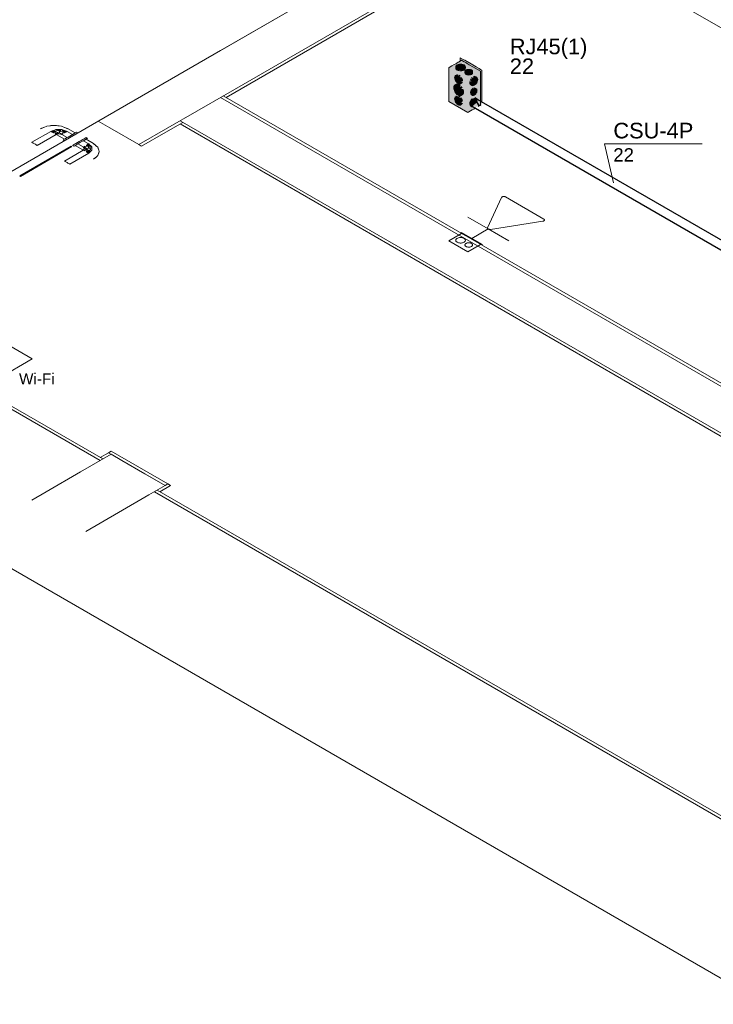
# Model space of a CAD drawing. Header units: millimetres. Extents: x 4476663 to 4477054, y -30323851 to -30323414.
# Tile 2 of 256: x 4476915 to 4476924, y -30323845 to -30323832. Entities that reach past the tile are written whole.
import ezdxf

# ---------------------------------------------------------------- set-up
doc = ezdxf.new("R2010")
doc.units = ezdxf.units.MM
doc.linetypes.add('NULL', pattern=[0])
for name, color, linetype, lineweight in [('CE-Caixa', 9, 'Continuous', 18), ('CE-Condutos (Baixa)', 6, 'Continuous', 25), ('CE-PT Dados', 7, 'Continuous', 5), ('CE-Textos fios', 7, 'Continuous', 9), ('DI-Elementos externos em vista', 9, 'Continuous', 5), ('IFC-Caixa de passagem-Contorno', 44, 'Continuous', 5), ('IFC-Parede padrão-Contorno', 44, 'Continuous', 5), ('IFC-Parede-Contorno', 42, 'Continuous', 5), ('IFC-Pilar-Contorno', 83, 'Continuous', 5), ('IFC-Porta-Contorno', 142, 'Continuous', 5), ('P-Simbol', 5, 'Continuous', 20), ('Textos', 7, 'Continuous', 9)]:
    doc.layers.add(name, color=color, linetype=linetype, lineweight=lineweight)
doc.styles.add('ARIAL', font='arial.ttf')

msp = doc.modelspace()

# ---------------------------------------------------------------- hatches: boundary and pattern name
at = {"layer": 'CE-Caixa', "linetype": 'Continuous'}
for points in [[(4476920.543, -30323832.621), (4476920.379, -30323832.716), (4476920.526, -30323832.732), (4476920.475, -30323832.69), (4476920.5, -30323832.674), (4476920.485, -30323832.666), (4476920.561, -30323832.674), (4476920.58, -30323832.685), (4476920.6, -30323832.684), (4476920.57, -30323832.677), (4476920.55, -30323832.662), (4476920.584, -30323832.673), (4476920.577, -30323832.678), (4476920.6, -30323832.684), (4476920.587, -30323832.686), (4476920.588, -30323832.691), (4476920.526, -30323832.732), (4476920.786, -30323832.761)], [(4476920.526, -30323832.611), (4476920.786, -30323832.76), (4476920.786, -30323832.787), (4476920.803, -30323832.748), (4476920.526, -30323832.588)], [(4476920.537, -30323832.625), (4476920.534, -30323832.616), (4476920.526, -30323832.611)], [(4476920.528, -30323832.63), (4476920.537, -30323832.625), (4476920.526, -30323832.611)], [(4476920.551, -30323832.626), (4476920.731, -30323832.729), (4476920.762, -30323832.746)], [(4476920.379, -30323832.716), (4476920.621, -30323832.856), (4476920.786, -30323832.761), (4476920.659, -30323832.747), (4476920.645, -30323832.748), (4476920.596, -30323832.744), (4476920.659, -30323832.747), (4476920.584, -30323832.739), (4476920.58, -30323832.753), (4476920.591, -30323832.762), (4476920.6, -30323832.762), (4476920.615, -30323832.78), (4476920.58, -30323832.753), (4476920.584, -30323832.739)], [(4476920.379, -30323833.15), (4476920.621, -30323833.29), (4476920.621, -30323832.856), (4476920.526, -30323832.801), (4476920.526, -30323832.813), (4476920.611, -30323832.862), (4476920.611, -30323833.272), (4476920.389, -30323833.144), (4476920.389, -30323832.734), (4476920.526, -30323832.813), (4476920.526, -30323832.801), (4476920.379, -30323832.716)], [(4476920.389, -30323833.144), (4476920.469, -30323833.043), (4476920.497, -30323832.926), (4476920.499, -30323832.913), (4476920.485, -30323832.912), (4476920.526, -30323832.874), (4476920.526, -30323832.912), (4476920.499, -30323832.92), (4476920.498, -30323832.926), (4476920.526, -30323832.97), (4476920.611, -30323832.862), (4476920.466, -30323832.778), (4476920.453, -30323832.889), (4476920.456, -30323832.908), (4476920.454, -30323832.934), (4476920.442, -30323832.974), (4476920.463, -30323832.934), (4476920.468, -30323832.931), (4476920.448, -30323833.003), (4476920.466, -30323833.038), (4476920.446, -30323833.009), (4476920.444, -30323832.957), (4476920.452, -30323832.942), (4476920.456, -30323832.908), (4476920.453, -30323832.889), (4476920.466, -30323832.778), (4476920.389, -30323832.734)], [(4476920.53, -30323832.669), (4476920.5, -30323832.674), (4476920.477, -30323832.687), (4476920.469, -30323832.705), (4476920.471, -30323832.731), (4476920.487, -30323832.747), (4476920.514, -30323832.756), (4476920.526, -30323832.744), (4476920.526, -30323832.757), (4476920.546, -30323832.756), (4476920.574, -30323832.747), (4476920.589, -30323832.731), (4476920.592, -30323832.705), (4476920.583, -30323832.687), (4476920.561, -30323832.674)], [(4476920.622, -30323832.737), (4476920.61, -30323832.74), (4476920.592, -30323832.751), (4476920.585, -30323832.765), (4476920.587, -30323832.789), (4476920.6, -30323832.802), (4476920.622, -30323832.809), (4476920.647, -30323832.809), (4476920.669, -30323832.802), (4476920.682, -30323832.789), (4476920.682, -30323832.757), (4476920.669, -30323832.745), (4476920.647, -30323832.737)], [(4476920.786, -30323833.195), (4476920.786, -30323832.761), (4476920.638, -30323832.846), (4476920.708, -30323832.963), (4476920.714, -30323832.973), (4476920.731, -30323832.985), (4476920.728, -30323832.971), (4476920.744, -30323832.979), (4476920.735, -30323833.034), (4476920.731, -30323832.985), (4476920.713, -30323832.973), (4476920.638, -30323832.846), (4476920.621, -30323832.856)], [(4476920.787, -30323833.11), (4476920.786, -30323832.837), (4476920.786, -30323833.145), (4476920.803, -30323833.228), (4476920.802, -30323833.111), (4476920.803, -30323833.156), (4476920.803, -30323832.748), (4476920.786, -30323832.787)], [(4476920.611, -30323833.272), (4476920.611, -30323832.862), (4476920.526, -30323832.97), (4476920.529, -30323833.052), (4476920.511, -30323833.062), (4476920.49, -30323833.185), (4476920.46, -30323833.144), (4476920.451, -30323833.139), (4476920.456, -30323833.103), (4476920.461, -30323833.093), (4476920.503, -30323832.999), (4476920.389, -30323833.144)], [(4476920.46, -30323832.872), (4476920.476, -30323832.899), (4476920.498, -30323832.918), (4476920.519, -30323832.924), (4476920.543, -30323832.913), (4476920.554, -30323832.897), (4476920.541, -30323832.893), (4476920.555, -30323832.885), (4476920.554, -30323832.871), (4476920.543, -30323832.842), (4476920.526, -30323832.839), (4476920.526, -30323832.828), (4476920.509, -30323832.827), (4476920.523, -30323832.818), (4476920.512, -30323832.81), (4476920.498, -30323832.818), (4476920.501, -30323832.805), (4476920.486, -30323832.814), (4476920.49, -30323832.804), (4476920.46, -30323832.822), (4476920.454, -30323832.843)], [(4476920.621, -30323832.856), (4476920.621, -30323833.29), (4476920.724, -30323833.231), (4476920.72, -30323833.216), (4476920.685, -30323833.219), (4476920.667, -30323833.213), (4476920.72, -30323833.216), (4476920.757, -30323833.212), (4476920.7, -30323833.1), (4476920.781, -30323833.198), (4476920.786, -30323833.195), (4476920.621, -30323832.856), (4476920.678, -30323833.056)], [(4476920.728, -30323832.922), (4476920.735, -30323832.912), (4476920.748, -30323832.88), (4476920.748, -30323832.854), (4476920.737, -30323832.838), (4476920.712, -30323832.826), (4476920.69, -30323832.832), (4476920.695, -30323832.849), (4476920.679, -30323832.84), (4476920.669, -30323832.851), (4476920.673, -30323832.866), (4476920.663, -30323832.86), (4476920.653, -30323832.879), (4476920.669, -30323832.888), (4476920.649, -30323832.893), (4476920.647, -30323832.907), (4476920.653, -30323832.929), (4476920.685, -30323832.947), (4476920.706, -30323832.941)], [(4476920.444, -30323832.99), (4476920.45, -30323833.009), (4476920.458, -30323833.027), (4476920.47, -30323833.044), (4476920.483, -30323833.058), (4476920.498, -30323833.068), (4476920.512, -30323833.075), (4476920.525, -30323833.076), (4476920.537, -30323833.072), (4476920.56, -30323833.056), (4476920.566, -30323833.044), (4476920.568, -30323833.028), (4476920.566, -30323833.01), (4476920.56, -30323832.992), (4476920.537, -30323832.982), (4476920.551, -30323832.973), (4476920.54, -30323832.957), (4476920.526, -30323832.965), (4476920.526, -30323832.943), (4476920.512, -30323832.932), (4476920.498, -30323832.926), (4476920.484, -30323832.925), (4476920.473, -30323832.928), (4476920.45, -30323832.945), (4476920.444, -30323832.957), (4476920.442, -30323832.972)], [(4476920.456, -30323833.129), (4476920.477, -30323833.082), (4476920.49, -30323833.185), (4476920.526, -30323832.97), (4476920.463, -30323833.09), (4476920.472, -30323833.083)], [(4476920.461, -30323833.093), (4476920.526, -30323832.97), (4476920.503, -30323832.999)], [(4476920.498, -30323832.926), (4476920.469, -30323833.043), (4476920.526, -30323832.97)], [(4476920.731, -30323833.041), (4476920.741, -30323833.007), (4476920.736, -30323832.99), (4476920.715, -30323832.976), (4476920.699, -30323832.974), (4476920.706, -30323832.987), (4476920.69, -30323832.978), (4476920.681, -30323832.985), (4476920.666, -30323833.004), (4476920.657, -30323833.027), (4476920.657, -30323833.048), (4476920.673, -30323833.057), (4476920.66, -30323833.055), (4476920.682, -30323833.07), (4476920.697, -30323833.071), (4476920.715, -30323833.061)], [(4476920.476, -30323833.171), (4476920.498, -30323833.19), (4476920.519, -30323833.196), (4476920.543, -30323833.185), (4476920.554, -30323833.169), (4476920.541, -30323833.165), (4476920.554, -30323833.143), (4476920.55, -30323833.129), (4476920.534, -30323833.101), (4476920.509, -30323833.099), (4476920.523, -30323833.09), (4476920.512, -30323833.082), (4476920.498, -30323833.09), (4476920.501, -30323833.077), (4476920.486, -30323833.086), (4476920.49, -30323833.076), (4476920.46, -30323833.094), (4476920.454, -30323833.115), (4476920.46, -30323833.144)], [(4476920.471, -30323833.085), (4476920.454, -30323833.122), (4476920.456, -30323833.129)], [(4476920.693, -30323833.218), (4476920.681, -30323833.211), (4476920.748, -30323833.152), (4476920.737, -30323833.11), (4476920.723, -30323833.104), (4476920.684, -30323833.109), (4476920.66, -30323833.136), (4476920.649, -30323833.165), (4476920.663, -30323833.188), (4476920.648, -30323833.182), (4476920.659, -30323833.204), (4476920.676, -30323833.216)], [(4476920.7, -30323833.099), (4476920.757, -30323833.212), (4476920.781, -30323833.198)]]:
    msp.add_hatch(color=163, dxfattribs=at).paths.add_polyline_path(points)

# ---------------------------------------------------------------- linework, layer by layer
at = {"layer": 'CE-Caixa'}
for p, q in [((4476920.499, -30323832.647), (4476920.483, -30323832.656)), ((4476920.511, -30323832.64), (4476920.499, -30323832.647)), ((4476920.516, -30323832.637), (4476920.511, -30323832.64)), ((4476920.526, -30323832.631), (4476920.516, -30323832.637)), ((4476920.563, -30323832.61), (4476920.526, -30323832.588)), ((4476920.526, -30323832.588), (4476920.526, -30323832.61)), ((4476920.526, -30323832.61), (4476920.526, -30323832.611)), ((4476920.526, -30323832.611), (4476920.526, -30323832.631)), ((4476920.538, -30323832.624), (4476920.526, -30323832.631)), ((4476920.543, -30323832.621), (4476920.538, -30323832.624)), ((4476920.556, -30323832.628), (4476920.543, -30323832.621)), ((4476920.576, -30323832.64), (4476920.556, -30323832.628)), ((4476920.584, -30323832.621), (4476920.563, -30323832.61)), ((4476920.577, -30323832.641), (4476920.576, -30323832.64)), ((4476920.596, -30323832.651), (4476920.577, -30323832.641)), ((4476920.664, -30323832.668), (4476920.584, -30323832.621)), ((4476920.396, -30323832.706), (4476920.379, -30323832.716)), ((4476920.379, -30323832.716), (4476920.379, -30323833.15)), ((4476920.417, -30323832.694), (4476920.396, -30323832.706)), ((4476920.449, -30323832.676), (4476920.417, -30323832.694)), ((4476920.468, -30323832.665), (4476920.449, -30323832.676)), ((4476920.483, -30323832.656), (4476920.468, -30323832.665)), ((4476920.471, -30323832.696), (4476920.469, -30323832.705)), ((4476920.469, -30323832.705), (4476920.469, -30323832.722)), ((4476920.469, -30323832.722), (4476920.471, -30323832.731)), ((4476920.477, -30323832.687), (4476920.471, -30323832.696)), ((4476920.471, -30323832.731), (4476920.477, -30323832.739)), ((4476920.487, -30323832.68), (4476920.477, -30323832.687)), ((4476920.477, -30323832.739), (4476920.487, -30323832.747)), ((4476920.5, -30323832.674), (4476920.487, -30323832.68)), ((4476920.487, -30323832.747), (4476920.5, -30323832.752)), ((4476920.514, -30323832.671), (4476920.5, -30323832.674)), ((4476920.5, -30323832.752), (4476920.514, -30323832.756)), ((4476920.526, -30323832.67), (4476920.514, -30323832.671)), ((4476920.53, -30323832.669), (4476920.526, -30323832.67)), ((4476920.526, -30323832.757), (4476920.53, -30323832.757)), ((4476920.546, -30323832.671), (4476920.53, -30323832.669)), ((4476920.53, -30323832.757), (4476920.546, -30323832.756)), ((4476920.561, -30323832.674), (4476920.546, -30323832.671)), ((4476920.546, -30323832.756), (4476920.561, -30323832.752)), ((4476920.574, -30323832.68), (4476920.561, -30323832.674)), ((4476920.561, -30323832.752), (4476920.574, -30323832.747)), ((4476920.583, -30323832.687), (4476920.574, -30323832.68)), ((4476920.574, -30323832.747), (4476920.583, -30323832.739)), ((4476920.589, -30323832.696), (4476920.583, -30323832.687)), ((4476920.583, -30323832.739), (4476920.589, -30323832.731)), ((4476920.587, -30323832.757), (4476920.585, -30323832.765)), ((4476920.585, -30323832.765), (4476920.585, -30323832.782)), ((4476920.592, -30323832.751), (4476920.587, -30323832.757)), ((4476920.592, -30323832.705), (4476920.589, -30323832.696)), ((4476920.589, -30323832.731), (4476920.592, -30323832.722)), ((4476920.592, -30323832.722), (4476920.592, -30323832.705)), ((4476920.6, -30323832.745), (4476920.592, -30323832.751)), ((4476920.606, -30323832.657), (4476920.596, -30323832.651)), ((4476920.61, -30323832.74), (4476920.6, -30323832.745)), ((4476920.616, -30323832.663), (4476920.606, -30323832.657)), ((4476920.622, -30323832.737), (4476920.61, -30323832.74)), ((4476920.642, -30323832.678), (4476920.616, -30323832.663)), ((4476920.634, -30323832.737), (4476920.622, -30323832.737)), ((4476920.647, -30323832.737), (4476920.634, -30323832.737)), ((4476920.688, -30323832.705), (4476920.642, -30323832.678)), ((4476920.659, -30323832.74), (4476920.647, -30323832.737)), ((4476920.669, -30323832.745), (4476920.659, -30323832.74)), ((4476920.73, -30323832.706), (4476920.664, -30323832.668)), ((4476920.677, -30323832.751), (4476920.669, -30323832.745)), ((4476920.682, -30323832.757), (4476920.677, -30323832.751)), ((4476920.683, -30323832.765), (4476920.682, -30323832.757)), ((4476920.683, -30323832.782), (4476920.683, -30323832.765)), ((4476920.786, -30323832.761), (4476920.688, -30323832.705)), ((4476920.766, -30323832.727), (4476920.73, -30323832.706)), ((4476920.786, -30323832.738), (4476920.766, -30323832.727)), ((4476920.803, -30323832.748), (4476920.786, -30323832.738)), ((4476920.786, -30323832.863), (4476920.786, -30323832.761)), ((4476920.803, -30323832.771), (4476920.803, -30323832.748)), ((4476920.803, -30323832.812), (4476920.803, -30323832.771)), ((4476920.456, -30323832.831), (4476920.454, -30323832.843)), ((4476920.454, -30323832.843), (4476920.456, -30323832.857)), ((4476920.46, -30323832.822), (4476920.456, -30323832.831)), ((4476920.456, -30323832.857), (4476920.46, -30323832.872)), ((4476920.467, -30323832.815), (4476920.46, -30323832.822)), ((4476920.46, -30323832.872), (4476920.467, -30323832.886)), ((4476920.482, -30323832.807), (4476920.467, -30323832.815)), ((4476920.467, -30323832.886), (4476920.476, -30323832.899)), ((4476920.476, -30323832.899), (4476920.486, -30323832.91)), ((4476920.49, -30323832.804), (4476920.482, -30323832.807)), ((4476920.523, -30323832.818), (4476920.512, -30323832.81)), ((4476920.55, -30323832.857), (4476920.543, -30323832.842)), ((4476920.554, -30323832.871), (4476920.55, -30323832.857)), ((4476920.55, -30323832.907), (4476920.554, -30323832.897)), ((4476920.555, -30323832.885), (4476920.554, -30323832.871)), ((4476920.585, -30323832.782), (4476920.587, -30323832.789)), ((4476920.587, -30323832.789), (4476920.592, -30323832.796)), ((4476920.592, -30323832.796), (4476920.6, -30323832.802)), ((4476920.6, -30323832.802), (4476920.61, -30323832.806)), ((4476920.61, -30323832.806), (4476920.622, -30323832.809)), ((4476920.622, -30323832.809), (4476920.634, -30323832.81)), ((4476920.634, -30323832.81), (4476920.647, -30323832.809)), ((4476920.647, -30323832.809), (4476920.659, -30323832.806)), ((4476920.649, -30323832.893), (4476920.647, -30323832.907)), ((4476920.66, -30323832.864), (4476920.653, -30323832.879)), ((4476920.659, -30323832.806), (4476920.669, -30323832.802)), ((4476920.663, -30323832.86), (4476920.66, -30323832.864)), ((4476920.669, -30323832.802), (4476920.677, -30323832.796)), ((4476920.679, -30323832.84), (4476920.669, -30323832.851)), ((4476920.677, -30323832.796), (4476920.682, -30323832.789)), ((4476920.682, -30323832.789), (4476920.683, -30323832.782)), ((4476920.702, -30323832.827), (4476920.69, -30323832.832)), ((4476920.712, -30323832.826), (4476920.702, -30323832.827)), ((4476920.737, -30323832.838), (4476920.721, -30323832.829)), ((4476920.744, -30323832.845), (4476920.737, -30323832.838)), ((4476920.737, -30323832.909), (4476920.744, -30323832.895)), ((4476920.748, -30323832.854), (4476920.744, -30323832.845)), ((4476920.744, -30323832.895), (4476920.748, -30323832.88)), ((4476920.75, -30323832.866), (4476920.748, -30323832.854)), ((4476920.748, -30323832.88), (4476920.75, -30323832.866)), ((4476920.786, -30323832.927), (4476920.786, -30323832.863)), ((4476920.803, -30323832.904), (4476920.803, -30323832.812)), ((4476920.444, -30323832.957), (4476920.442, -30323832.972)), ((4476920.442, -30323832.972), (4476920.444, -30323832.99)), ((4476920.45, -30323832.945), (4476920.444, -30323832.957)), ((4476920.444, -30323832.99), (4476920.45, -30323833.009)), ((4476920.458, -30323832.937), (4476920.45, -30323832.945)), ((4476920.45, -30323833.009), (4476920.458, -30323833.027)), ((4476920.473, -30323832.928), (4476920.458, -30323832.937)), ((4476920.458, -30323833.027), (4476920.47, -30323833.044)), ((4476920.484, -30323832.925), (4476920.473, -30323832.928)), ((4476920.498, -30323832.926), (4476920.484, -30323832.925)), ((4476920.486, -30323832.91), (4476920.498, -30323832.918)), ((4476920.498, -30323832.918), (4476920.509, -30323832.923)), ((4476920.512, -30323832.932), (4476920.498, -30323832.926)), ((4476920.509, -30323832.923), (4476920.519, -30323832.924)), ((4476920.526, -30323832.942), (4476920.512, -30323832.932)), ((4476920.519, -30323832.924), (4476920.526, -30323832.922)), ((4476920.526, -30323832.922), (4476920.528, -30323832.922)), ((4476920.528, -30323832.922), (4476920.543, -30323832.913)), ((4476920.551, -30323832.973), (4476920.54, -30323832.957)), ((4476920.543, -30323832.913), (4476920.55, -30323832.907)), ((4476920.566, -30323833.01), (4476920.56, -30323832.992)), ((4476920.568, -30323833.028), (4476920.566, -30323833.01)), ((4476920.566, -30323833.044), (4476920.568, -30323833.028)), ((4476920.647, -30323832.907), (4476920.649, -30323832.919)), ((4476920.649, -30323832.919), (4476920.653, -30323832.929)), ((4476920.653, -30323832.929), (4476920.66, -30323832.935)), ((4476920.657, -30323833.027), (4476920.656, -30323833.038)), ((4476920.66, -30323833.015), (4476920.657, -30323833.027)), ((4476920.66, -30323832.935), (4476920.676, -30323832.944)), ((4476920.666, -30323833.004), (4476920.66, -30323833.015)), ((4476920.673, -30323832.993), (4476920.666, -30323833.004)), ((4476920.681, -30323832.985), (4476920.673, -30323832.993)), ((4476920.676, -30323832.944), (4476920.685, -30323832.947)), ((4476920.69, -30323832.978), (4476920.681, -30323832.985)), ((4476920.685, -30323832.947), (4476920.695, -30323832.946)), ((4476920.695, -30323832.946), (4476920.706, -30323832.941)), ((4476920.708, -30323832.973), (4476920.699, -30323832.974)), ((4476920.706, -30323832.941), (4476920.718, -30323832.933)), ((4476920.731, -30323832.985), (4476920.715, -30323832.976)), ((4476920.718, -30323832.933), (4476920.728, -30323832.922)), ((4476920.728, -30323832.922), (4476920.735, -30323832.912)), ((4476920.735, -30323832.988), (4476920.731, -30323832.985)), ((4476920.735, -30323832.912), (4476920.737, -30323832.909)), ((4476920.736, -30323832.99), (4476920.735, -30323832.988)), ((4476920.74, -30323832.998), (4476920.736, -30323832.99)), ((4476920.736, -30323833.03), (4476920.74, -30323833.018)), ((4476920.741, -30323833.007), (4476920.74, -30323832.998)), ((4476920.74, -30323833.018), (4476920.741, -30323833.007)), ((4476920.786, -30323832.931), (4476920.786, -30323832.927)), ((4476920.786, -30323832.961), (4476920.786, -30323832.931)), ((4476920.786, -30323832.966), (4476920.786, -30323832.961)), ((4476920.786, -30323832.986), (4476920.786, -30323832.966)), ((4476920.786, -30323832.997), (4476920.786, -30323832.986)), ((4476920.786, -30323833.017), (4476920.786, -30323832.997)), ((4476920.786, -30323833.036), (4476920.786, -30323833.017)), ((4476920.803, -30323832.994), (4476920.803, -30323832.904)), ((4476920.803, -30323833.054), (4476920.803, -30323832.994)), ((4476920.379, -30323833.15), (4476920.621, -30323833.29)), ((4476920.456, -30323833.103), (4476920.454, -30323833.115)), ((4476920.454, -30323833.115), (4476920.456, -30323833.129)), ((4476920.46, -30323833.094), (4476920.456, -30323833.103)), ((4476920.456, -30323833.129), (4476920.46, -30323833.144)), ((4476920.467, -30323833.087), (4476920.46, -30323833.094)), ((4476920.46, -30323833.144), (4476920.467, -30323833.158)), ((4476920.482, -30323833.079), (4476920.467, -30323833.087)), ((4476920.47, -30323833.044), (4476920.483, -30323833.058)), ((4476920.483, -30323833.058), (4476920.498, -30323833.068)), ((4476920.498, -30323833.068), (4476920.512, -30323833.075)), ((4476920.512, -30323833.075), (4476920.525, -30323833.076)), ((4476920.523, -30323833.09), (4476920.512, -30323833.082)), ((4476920.525, -30323833.076), (4476920.537, -30323833.072)), ((4476920.543, -30323833.114), (4476920.534, -30323833.101)), ((4476920.537, -30323833.072), (4476920.551, -30323833.064)), ((4476920.55, -30323833.129), (4476920.543, -30323833.114)), ((4476920.554, -30323833.143), (4476920.55, -30323833.129)), ((4476920.551, -30323833.064), (4476920.56, -30323833.056)), ((4476920.56, -30323833.056), (4476920.566, -30323833.044)), ((4476920.653, -30323833.151), (4476920.649, -30323833.165)), ((4476920.66, -30323833.136), (4476920.653, -30323833.151)), ((4476920.656, -30323833.038), (4476920.657, -30323833.048)), ((4476920.66, -30323833.055), (4476920.666, -30323833.06)), ((4476920.669, -30323833.123), (4476920.66, -30323833.136)), ((4476920.666, -30323833.06), (4476920.682, -30323833.07)), ((4476920.677, -30323833.115), (4476920.669, -30323833.123)), ((4476920.682, -30323833.07), (4476920.689, -30323833.072)), ((4476920.689, -30323833.072), (4476920.697, -30323833.071)), ((4476920.697, -30323833.071), (4476920.706, -30323833.067)), ((4476920.706, -30323833.067), (4476920.715, -30323833.061)), ((4476920.715, -30323833.061), (4476920.724, -30323833.052)), ((4476920.737, -30323833.11), (4476920.721, -30323833.101)), ((4476920.724, -30323833.052), (4476920.731, -30323833.041)), ((4476920.731, -30323833.041), (4476920.735, -30323833.034)), ((4476920.735, -30323833.034), (4476920.736, -30323833.03)), ((4476920.744, -30323833.117), (4476920.737, -30323833.11)), ((4476920.747, -30323833.123), (4476920.744, -30323833.117)), ((4476920.786, -30323833.099), (4476920.786, -30323833.036)), ((4476920.786, -30323833.195), (4476920.786, -30323833.099)), ((4476920.803, -30323833.112), (4476920.803, -30323833.054)), ((4476920.803, -30323833.156), (4476920.803, -30323833.112)), ((4476920.467, -30323833.158), (4476920.476, -30323833.171)), ((4476920.476, -30323833.171), (4476920.486, -30323833.182)), ((4476920.486, -30323833.182), (4476920.498, -30323833.19)), ((4476920.498, -30323833.19), (4476920.509, -30323833.195)), ((4476920.509, -30323833.195), (4476920.519, -30323833.196)), ((4476920.519, -30323833.196), (4476920.528, -30323833.194)), ((4476920.528, -30323833.194), (4476920.543, -30323833.185)), ((4476920.543, -30323833.185), (4476920.55, -30323833.179)), ((4476920.55, -30323833.179), (4476920.554, -30323833.169)), ((4476920.636, -30323833.282), (4476920.658, -30323833.269)), ((4476920.653, -30323833.201), (4476920.66, -30323833.207)), ((4476920.658, -30323833.269), (4476920.678, -30323833.257)), ((4476920.66, -30323833.207), (4476920.676, -30323833.216)), ((4476920.676, -30323833.216), (4476920.685, -30323833.219)), ((4476920.678, -30323833.257), (4476920.7, -30323833.245)), ((4476920.685, -30323833.219), (4476920.693, -30323833.218)), ((4476920.7, -30323833.245), (4476920.712, -30323833.237)), ((4476920.712, -30323833.237), (4476920.724, -30323833.231)), ((4476920.757, -30323833.212), (4476920.781, -30323833.198)), ((4476920.781, -30323833.198), (4476920.786, -30323833.195)), ((4476920.621, -30323833.29), (4476920.636, -30323833.282))]:
    msp.add_line(p, q, dxfattribs=at)
at = {"layer": 'CE-Condutos (Baixa)'}
for p, q in [((4476920.652, -30323833.152), (4476920.648, -30323833.164)), ((4476920.758, -30323833.13), (4476920.712, -30323833.103)), ((4476920.786, -30323833.146), (4476920.758, -30323833.13)), ((4476920.803, -30323833.156), (4476920.786, -30323833.146)), ((4476920.648, -30323833.167), (4476920.648, -30323833.183)), ((4476920.648, -30323833.183), (4476920.655, -30323833.196)), ((4476920.655, -30323833.196), (4476920.693, -30323833.218)), ((4476920.693, -30323833.218), (4476920.706, -30323833.226)), ((4476920.706, -30323833.226), (4476920.719, -30323833.233)), ((4476920.719, -30323833.233), (4476924.254, -30323835.274)), ((4476920.828, -30323833.17), (4476920.803, -30323833.156)), ((4476924.185, -30323835.109), (4476920.828, -30323833.17))]:
    msp.add_line(p, q, dxfattribs=at)
at = {"layer": 'CE-PT Dados'}
for p, q in [((4476920.876, -30323834.765), (4476921.056, -30323834.378)), ((4476921.105, -30323834.37), (4476921.596, -30323834.654)), ((4476920.884, -30323834.781), (4476920.622, -30323834.63)), ((4476920.884, -30323834.781), (4476920.675, -30323834.902)), ((4476920.884, -30323834.781), (4476921.146, -30323834.933)), ((4476921.582, -30323834.682), (4476920.912, -30323834.786))]:
    msp.add_line(p, q, dxfattribs=at)
for points in [[(4476921.105, -30323834.37), (4476921.103, -30323834.369), (4476921.1, -30323834.368), (4476921.097, -30323834.367), (4476921.094, -30323834.366), (4476921.09, -30323834.366), (4476921.087, -30323834.365), (4476921.084, -30323834.365), (4476921.08, -30323834.366), (4476921.077, -30323834.366), (4476921.074, -30323834.367), (4476921.07, -30323834.367), (4476921.068, -30323834.368), (4476921.065, -30323834.37), (4476921.062, -30323834.371), (4476921.06, -30323834.373), (4476921.059, -30323834.374), (4476921.057, -30323834.376), (4476921.056, -30323834.378)], [(4476921.582, -30323834.682), (4476921.586, -30323834.681), (4476921.589, -30323834.681), (4476921.592, -30323834.68), (4476921.594, -30323834.678), (4476921.597, -30323834.677), (4476921.599, -30323834.675), (4476921.601, -30323834.674), (4476921.602, -30323834.672), (4476921.603, -30323834.67), (4476921.604, -30323834.668), (4476921.604, -30323834.666), (4476921.604, -30323834.664), (4476921.604, -30323834.662), (4476921.603, -30323834.66), (4476921.601, -30323834.659), (4476921.6, -30323834.657), (4476921.598, -30323834.655), (4476921.596, -30323834.654)], [(4476920.876, -30323834.765), (4476920.876, -30323834.767), (4476920.875, -30323834.769), (4476920.876, -30323834.771), (4476920.876, -30323834.773), (4476920.877, -30323834.775), (4476920.878, -30323834.777), (4476920.88, -30323834.778), (4476920.882, -30323834.78), (4476920.884, -30323834.781), (4476920.887, -30323834.783), (4476920.889, -30323834.784), (4476920.892, -30323834.785), (4476920.896, -30323834.785), (4476920.899, -30323834.786), (4476920.902, -30323834.786), (4476920.906, -30323834.786), (4476920.909, -30323834.786), (4476920.912, -30323834.786)]]:
    msp.add_lwpolyline(points, dxfattribs=at)
at = {"layer": 'CE-Textos fios'}
for p, q in [((4476922.486, -30323834.19), (4476922.371, -30323833.69)), ((4476922.371, -30323833.69), (4476923.625, -30323833.69))]:
    msp.add_line(p, q, dxfattribs=at)
at = {"layer": 'DI-Elementos externos em vista'}
for p, q in [((4476920.912, -30323830.501), (4476917.457, -30323832.496)), ((4476920.912, -30323830.501), (4476932.853, -30323837.395)), ((4476917.457, -30323832.496), (4476915.896, -30323833.398)), ((4476915.896, -30323833.398), (4476910.477, -30323836.526)), ((4476910.477, -30323836.646), (4476924.441, -30323844.708))]:
    msp.add_line(p, q, dxfattribs=at)
at = {"layer": 'IFC-Caixa de passagem-Contorno'}
for p, q in [((4476920.543, -30323834.838), (4476920.379, -30323834.933)), ((4476920.54, -30323834.824), (4476920.53, -30323834.83)), ((4476920.8, -30323834.986), (4476920.53, -30323834.83)), ((4476920.81, -30323834.98), (4476920.54, -30323834.824)), ((4476920.621, -30323835.073), (4476920.379, -30323834.933)), ((4476920.786, -30323834.978), (4476920.621, -30323835.073)), ((4476920.81, -30323834.98), (4476920.8, -30323834.986))]:
    msp.add_line(p, q, dxfattribs=at)
for points in [[(4476920.574, -30323834.901), (4476920.565, -30323834.897), (4476920.556, -30323834.894), (4476920.546, -30323834.891), (4476920.536, -30323834.89), (4476920.525, -30323834.89), (4476920.514, -30323834.891), (4476920.504, -30323834.894), (4476920.495, -30323834.897), (4476920.487, -30323834.901), (4476920.48, -30323834.905), (4476920.475, -30323834.911), (4476920.471, -30323834.916), (4476920.469, -30323834.923), (4476920.469, -30323834.929), (4476920.471, -30323834.935), (4476920.475, -30323834.941), (4476920.48, -30323834.946), (4476920.487, -30323834.951), (4476920.495, -30323834.955), (4476920.504, -30323834.958), (4476920.514, -30323834.96), (4476920.525, -30323834.961), (4476920.536, -30323834.961), (4476920.546, -30323834.96), (4476920.556, -30323834.958), (4476920.565, -30323834.955), (4476920.574, -30323834.951), (4476920.58, -30323834.946), (4476920.586, -30323834.941), (4476920.589, -30323834.935), (4476920.591, -30323834.929), (4476920.591, -30323834.923), (4476920.589, -30323834.916), (4476920.586, -30323834.911), (4476920.58, -30323834.905), (4476920.574, -30323834.901)], [(4476920.669, -30323834.966), (4476920.662, -30323834.963), (4476920.655, -30323834.96), (4476920.647, -30323834.958), (4476920.638, -30323834.958), (4476920.63, -30323834.958), (4476920.622, -30323834.958), (4476920.614, -30323834.96), (4476920.606, -30323834.963), (4476920.6, -30323834.966), (4476920.594, -30323834.969), (4476920.59, -30323834.974), (4476920.587, -30323834.978), (4476920.586, -30323834.983), (4476920.586, -30323834.988), (4476920.587, -30323834.993), (4476920.59, -30323834.997), (4476920.594, -30323835.002), (4476920.6, -30323835.005), (4476920.606, -30323835.009), (4476920.614, -30323835.011), (4476920.622, -30323835.013), (4476920.63, -30323835.014), (4476920.638, -30323835.014), (4476920.647, -30323835.013), (4476920.655, -30323835.011), (4476920.662, -30323835.009), (4476920.669, -30323835.005), (4476920.674, -30323835.002), (4476920.678, -30323834.997), (4476920.681, -30323834.993), (4476920.683, -30323834.988), (4476920.683, -30323834.983), (4476920.681, -30323834.978), (4476920.678, -30323834.974), (4476920.674, -30323834.969), (4476920.669, -30323834.966)]]:
    msp.add_lwpolyline(points, dxfattribs=at)
at = {"layer": 'IFC-Parede padrão-Contorno', "color": 8, "lineweight": 5}
for p, q in [((4476915.89, -30323833.401), (4476919.639, -30323831.237)), ((4476916.409, -30323833.701), (4476917.525, -30323833.058)), ((4476928.481, -30323839.461), (4476917.457, -30323833.096)), ((4476924.776, -30323837.282), (4476917.492, -30323833.076)), ((4476916.038, -30323833.487), (4476915.89, -30323833.401)), ((4476925.575, -30323838.383), (4476916.938, -30323833.396)), ((4476916.409, -30323833.701), (4476916.038, -30323833.487)), ((4476916.754, -30323833.542), (4476916.972, -30323833.416)), ((4476927.936, -30323839.786), (4476916.938, -30323833.436)), ((4476916.444, -30323833.721), (4476916.754, -30323833.542)), ((4476916.434, -30323833.716), (4476916.409, -30323833.701)), ((4476916.444, -30323833.721), (4476916.434, -30323833.716)), ((4476915.916, -30323837.746), (4476912.66, -30323835.866)), ((4476915.951, -30323837.726), (4476912.694, -30323835.846)), ((4476916.021, -30323837.646), (4476916.055, -30323837.626)), ((4476916.748, -30323838.066), (4476916.021, -30323837.646)), ((4476916.783, -30323838.046), (4476916.055, -30323837.626)), ((4476916.678, -30323838.146), (4476916.817, -30323838.066)), ((4476916.748, -30323838.066), (4476916.783, -30323838.046)), ((4476916.817, -30323838.066), (4476916.783, -30323838.046)), ((4476924.406, -30323842.648), (4476916.609, -30323838.146)), ((4476924.441, -30323842.628), (4476916.644, -30323838.126))]:
    msp.add_line(p, q, dxfattribs=at)
at = {"layer": 'IFC-Parede-Contorno', "color": 8, "lineweight": 5}
for p, q in [((4476917.527, -30323833.096), (4476927.472, -30323827.354)), ((4476917.525, -30323833.058), (4476922.491, -30323830.19)), ((4476915.916, -30323837.706), (4476916.021, -30323837.646))]:
    msp.add_line(p, q, dxfattribs=at)
at = {"layer": 'IFC-Pilar-Contorno', "color": 8, "lineweight": 5}
for p, q in [((4476915.665, -30323837.891), (4476916.055, -30323837.666)), ((4476916.194, -30323837.746), (4476916.055, -30323837.666)), ((4476916.488, -30323837.916), (4476916.194, -30323837.746)), ((4476915.225, -30323838.146), (4476915.665, -30323837.891)), ((4476916.748, -30323838.066), (4476916.488, -30323837.916)), ((4476916.54, -30323838.186), (4476916.748, -30323838.066)), ((4476915.039, -30323838.253), (4476915.225, -30323838.146)), ((4476916.15, -30323838.411), (4476916.54, -30323838.186)), ((4476915.731, -30323838.653), (4476916.15, -30323838.411))]:
    msp.add_line(p, q, dxfattribs=at)
at = {"layer": 'IFC-Porta-Contorno', "color": 8, "lineweight": 5}
for p, q in [((4476915.041, -30323833.671), (4476915.284, -30323833.531)), ((4476915.152, -30323833.495), (4476915.192, -30323833.48)), ((4476915.154, -30323833.497), (4476915.188, -30323833.482)), ((4476915.188, -30323833.482), (4476915.192, -30323833.48)), ((4476915.192, -30323833.48), (4476915.231, -30323833.465)), ((4476915.231, -30323833.465), (4476915.278, -30323833.459)), ((4476915.27, -30323833.46), (4476915.285, -30323833.457)), ((4476915.278, -30323833.459), (4476915.3, -30323833.456)), ((4476915.284, -30323833.531), (4476915.293, -30323833.528)), ((4476915.285, -30323833.457), (4476915.325, -30323833.454)), ((4476915.293, -30323833.528), (4476915.302, -30323833.525)), ((4476915.3, -30323833.456), (4476915.325, -30323833.454)), ((4476915.301, -30323833.541), (4476915.321, -30323833.519)), ((4476915.301, -30323833.541), (4476915.302, -30323833.525)), ((4476915.302, -30323833.525), (4476915.321, -30323833.519)), ((4476915.318, -30323833.551), (4476915.321, -30323833.519)), ((4476915.318, -30323833.551), (4476915.336, -30323833.528)), ((4476915.321, -30323833.519), (4476915.349, -30323833.509)), ((4476915.325, -30323833.454), (4476915.354, -30323833.456)), ((4476915.336, -30323833.528), (4476915.368, -30323833.519)), ((4476915.336, -30323833.528), (4476915.369, -30323833.544)), ((4476915.348, -30323833.569), (4476915.336, -30323833.528)), ((4476915.349, -30323833.509), (4476915.387, -30323833.509)), ((4476915.354, -30323833.456), (4476915.389, -30323833.461)), ((4476915.368, -30323833.519), (4476915.39, -30323833.522)), ((4476915.372, -30323833.459), (4476915.419, -30323833.465)), ((4476915.387, -30323833.509), (4476915.406, -30323833.509)), ((4476915.39, -30323833.522), (4476915.406, -30323833.509)), ((4476915.412, -30323833.535), (4476915.39, -30323833.522)), ((4476915.394, -30323833.551), (4476915.39, -30323833.522)), ((4476915.412, -30323833.535), (4476915.406, -30323833.509)), ((4476915.406, -30323833.509), (4476915.425, -30323833.509)), ((4476915.412, -30323833.535), (4476915.439, -30323833.528)), ((4476915.419, -30323833.465), (4476915.46, -30323833.48)), ((4476915.439, -30323833.528), (4476915.425, -30323833.509)), ((4476915.425, -30323833.509), (4476915.454, -30323833.519)), ((4476915.432, -30323833.566), (4476915.439, -30323833.528)), ((4476915.457, -30323833.551), (4476915.439, -30323833.528)), ((4476915.457, -30323833.551), (4476915.454, -30323833.519)), ((4476915.474, -30323833.541), (4476915.454, -30323833.519)), ((4476915.454, -30323833.519), (4476915.473, -30323833.525)), ((4476915.458, -30323833.48), (4476915.498, -30323833.495)), ((4476915.458, -30323833.48), (4476915.463, -30323833.482)), ((4476915.46, -30323833.48), (4476915.462, -30323833.481)), ((4476915.463, -30323833.482), (4476915.496, -30323833.497)), ((4476915.474, -30323833.541), (4476915.473, -30323833.525)), ((4476915.473, -30323833.525), (4476915.482, -30323833.528)), ((4476915.482, -30323833.528), (4476915.491, -30323833.531)), ((4476915.561, -30323833.571), (4476915.491, -30323833.531)), ((4476915.595, -30323833.551), (4476915.498, -30323833.495)), ((4476915.11, -30323833.711), (4476915.353, -30323833.571)), ((4476915.294, -30323833.537), (4476915.288, -30323833.534)), ((4476915.301, -30323833.541), (4476915.294, -30323833.537)), ((4476915.309, -30323833.546), (4476915.301, -30323833.541)), ((4476915.318, -30323833.551), (4476915.309, -30323833.546)), ((4476915.343, -30323833.566), (4476915.335, -30323833.561)), ((4476915.348, -30323833.569), (4476915.343, -30323833.566)), ((4476915.348, -30323833.569), (4476915.369, -30323833.544)), ((4476915.35, -30323833.573), (4476915.36, -30323833.575)), ((4476915.353, -30323833.571), (4476915.369, -30323833.544)), ((4476915.353, -30323833.571), (4476915.387, -30323833.563)), ((4476915.457, -30323833.631), (4476915.36, -30323833.575)), ((4476915.387, -30323833.563), (4476915.369, -30323833.544)), ((4476915.369, -30323833.544), (4476915.394, -30323833.551)), ((4476915.387, -30323833.563), (4476915.405, -30323833.567)), ((4476915.394, -30323833.551), (4476915.412, -30323833.558)), ((4476915.405, -30323833.567), (4476915.422, -30323833.571)), ((4476915.422, -30323833.571), (4476915.412, -30323833.558)), ((4476915.412, -30323833.558), (4476915.432, -30323833.566)), ((4476915.491, -30323833.611), (4476915.422, -30323833.571)), ((4476915.432, -30323833.566), (4476915.439, -30323833.561)), ((4476915.439, -30323833.641), (4476915.442, -30323833.64)), ((4476915.457, -30323833.651), (4476915.439, -30323833.641)), ((4476915.442, -30323833.64), (4476915.451, -30323833.635)), ((4476915.451, -30323833.635), (4476915.465, -30323833.627)), ((4476915.457, -30323833.551), (4476915.466, -30323833.546)), ((4476915.457, -30323833.651), (4476915.46, -30323833.65)), ((4476915.46, -30323833.65), (4476915.468, -30323833.645)), ((4476915.465, -30323833.627), (4476915.483, -30323833.616)), ((4476915.466, -30323833.546), (4476915.474, -30323833.541)), ((4476915.468, -30323833.645), (4476915.482, -30323833.637)), ((4476915.474, -30323833.541), (4476915.481, -30323833.537)), ((4476915.481, -30323833.537), (4476915.487, -30323833.534)), ((4476915.482, -30323833.637), (4476915.5, -30323833.626)), ((4476915.483, -30323833.616), (4476915.504, -30323833.604)), ((4476915.5, -30323833.626), (4476915.521, -30323833.614)), ((4476915.501, -30323833.606), (4476915.509, -30323833.601)), ((4476915.504, -30323833.604), (4476915.526, -30323833.591)), ((4476915.521, -30323833.614), (4476915.543, -30323833.601)), ((4476915.526, -30323833.591), (4476915.548, -30323833.578)), ((4476915.543, -30323833.581), (4476915.55, -30323833.577)), ((4476915.543, -30323833.601), (4476915.566, -30323833.588)), ((4476915.548, -30323833.578), (4476915.569, -30323833.566)), ((4476915.566, -30323833.588), (4476915.587, -30323833.576)), ((4476915.569, -30323833.566), (4476915.587, -30323833.556)), ((4476915.587, -30323833.556), (4476915.601, -30323833.548)), ((4476915.587, -30323833.576), (4476915.605, -30323833.566)), ((4476915.601, -30323833.548), (4476915.61, -30323833.543)), ((4476915.605, -30323833.566), (4476915.618, -30323833.558)), ((4476915.61, -30323833.543), (4476915.613, -30323833.541)), ((4476915.63, -30323833.551), (4476915.613, -30323833.541)), ((4476915.618, -30323833.558), (4476915.627, -30323833.553)), ((4476915.627, -30323833.553), (4476915.63, -30323833.551)), ((4476915.647, -30323833.661), (4476915.67, -30323833.648)), ((4476915.665, -30323833.671), (4476915.687, -30323833.658)), ((4476915.67, -30323833.648), (4476915.691, -30323833.636)), ((4476915.687, -30323833.658), (4476915.708, -30323833.646)), ((4476915.691, -30323833.636), (4476915.708, -30323833.626)), ((4476915.768, -30323833.691), (4476915.699, -30323833.651)), ((4476915.708, -30323833.626), (4476915.722, -30323833.618)), ((4476915.708, -30323833.646), (4476915.726, -30323833.636)), ((4476915.722, -30323833.618), (4476915.731, -30323833.613)), ((4476915.726, -30323833.636), (4476915.74, -30323833.628)), ((4476915.731, -30323833.613), (4476915.734, -30323833.611)), ((4476915.751, -30323833.621), (4476915.734, -30323833.611)), ((4476915.831, -30323833.687), (4476915.734, -30323833.631)), ((4476915.74, -30323833.628), (4476915.748, -30323833.623)), ((4476915.748, -30323833.623), (4476915.751, -30323833.621)), ((4476914.885, -30323834.101), (4476915.543, -30323833.721)), ((4476914.896, -30323834.107), (4476915.554, -30323833.727)), ((4476915.042, -30323833.672), (4476915.041, -30323833.671)), ((4476915.046, -30323833.674), (4476915.042, -30323833.672)), ((4476915.051, -30323833.677), (4476915.046, -30323833.674)), ((4476915.058, -30323833.681), (4476915.051, -30323833.677)), ((4476915.067, -30323833.686), (4476915.058, -30323833.681)), ((4476915.076, -30323833.691), (4476915.067, -30323833.686)), ((4476915.085, -30323833.697), (4476915.076, -30323833.691)), ((4476915.093, -30323833.701), (4476915.085, -30323833.697)), ((4476915.1, -30323833.706), (4476915.093, -30323833.701)), ((4476915.106, -30323833.709), (4476915.1, -30323833.706)), ((4476915.109, -30323833.711), (4476915.106, -30323833.709)), ((4476915.11, -30323833.711), (4476915.109, -30323833.711)), ((4476915.457, -30323833.911), (4476915.699, -30323833.771)), ((4476915.554, -30323833.727), (4476915.543, -30323833.721)), ((4476915.561, -30323833.711), (4476915.564, -30323833.71)), ((4476915.578, -30323833.721), (4476915.561, -30323833.711)), ((4476915.564, -30323833.71), (4476915.572, -30323833.705)), ((4476915.572, -30323833.705), (4476915.586, -30323833.697)), ((4476915.578, -30323833.721), (4476915.581, -30323833.72)), ((4476915.581, -30323833.72), (4476915.59, -30323833.715)), ((4476915.586, -30323833.697), (4476915.604, -30323833.686)), ((4476915.59, -30323833.715), (4476915.603, -30323833.707)), ((4476915.692, -30323833.767), (4476915.595, -30323833.711)), ((4476915.603, -30323833.707), (4476915.621, -30323833.696)), ((4476915.604, -30323833.686), (4476915.625, -30323833.674)), ((4476915.621, -30323833.696), (4476915.642, -30323833.684)), ((4476915.625, -30323833.674), (4476915.647, -30323833.661)), ((4476915.699, -30323833.731), (4476915.63, -30323833.691)), ((4476915.642, -30323833.684), (4476915.665, -30323833.671)), ((4476915.696, -30323833.773), (4476915.692, -30323833.767)), ((4476915.699, -30323833.731), (4476915.722, -30323833.737)), ((4476915.706, -30323833.741), (4476915.699, -30323833.731)), ((4476915.699, -30323833.771), (4476915.714, -30323833.751)), ((4476915.699, -30323833.771), (4476915.747, -30323833.762)), ((4476915.704, -30323833.774), (4476915.747, -30323833.762)), ((4476915.704, -30323833.774), (4476915.774, -30323833.781)), ((4476915.709, -30323833.777), (4476915.704, -30323833.774)), ((4476915.714, -30323833.751), (4476915.706, -30323833.741)), ((4476915.709, -30323833.726), (4476915.717, -30323833.721)), ((4476915.709, -30323833.726), (4476915.774, -30323833.721)), ((4476915.722, -30323833.737), (4476915.709, -30323833.726)), ((4476915.717, -30323833.781), (4476915.709, -30323833.777)), ((4476915.714, -30323833.751), (4476915.747, -30323833.762)), ((4476915.734, -30323833.748), (4476915.722, -30323833.737)), ((4476915.734, -30323833.711), (4476915.743, -30323833.706)), ((4476915.734, -30323833.711), (4476915.774, -30323833.721)), ((4476915.734, -30323833.711), (4476915.79, -30323833.713)), ((4476915.734, -30323833.748), (4476915.785, -30323833.75)), ((4476915.747, -30323833.762), (4476915.734, -30323833.748)), ((4476915.734, -30323833.791), (4476915.774, -30323833.781)), ((4476915.743, -30323833.706), (4476915.751, -30323833.701)), ((4476915.774, -30323833.781), (4476915.747, -30323833.762)), ((4476915.751, -30323833.701), (4476915.758, -30323833.697)), ((4476915.751, -30323833.701), (4476915.79, -30323833.713)), ((4476915.751, -30323833.701), (4476915.779, -30323833.702)), ((4476915.758, -30323833.697), (4476915.764, -30323833.694)), ((4476915.762, -30323833.737), (4476915.774, -30323833.721)), ((4476915.762, -30323833.737), (4476915.785, -30323833.75)), ((4476915.762, -30323833.737), (4476915.807, -30323833.74)), ((4476915.774, -30323833.697), (4476915.768, -30323833.691)), ((4476915.779, -30323833.702), (4476915.774, -30323833.697)), ((4476915.774, -30323833.721), (4476915.807, -30323833.729)), ((4476915.774, -30323833.781), (4476915.791, -30323833.762)), ((4476915.79, -30323833.713), (4476915.779, -30323833.702)), ((4476915.785, -30323833.75), (4476915.807, -30323833.74)), ((4476915.791, -30323833.762), (4476915.785, -30323833.75)), ((4476915.807, -30323833.729), (4476915.79, -30323833.713)), ((4476915.79, -30323833.79), (4476915.807, -30323833.773)), ((4476915.807, -30323833.74), (4476915.807, -30323833.729)), ((4476915.807, -30323833.751), (4476915.807, -30323833.74)), ((4476915.807, -30323833.762), (4476915.807, -30323833.74)), ((4476915.807, -30323833.762), (4476915.807, -30323833.751)), ((4476915.807, -30323833.773), (4476915.807, -30323833.762)), ((4476915.855, -30323833.708), (4476915.828, -30323833.689)), ((4476915.858, -30323833.711), (4476915.831, -30323833.687)), ((4476915.858, -30323833.711), (4476915.855, -30323833.708)), ((4476915.857, -30323833.71), (4476915.855, -30323833.709)), ((4476915.884, -30323833.733), (4476915.857, -30323833.71)), ((4476915.893, -30323833.76), (4476915.884, -30323833.733)), ((4476915.898, -30323833.771), (4476915.89, -30323833.751)), ((4476915.903, -30323833.787), (4476915.898, -30323833.771)), ((4476915.526, -30323833.951), (4476915.768, -30323833.811)), ((4476915.734, -30323833.791), (4476915.79, -30323833.79)), ((4476915.743, -30323833.797), (4476915.734, -30323833.791)), ((4476915.751, -30323833.801), (4476915.743, -30323833.797)), ((4476915.751, -30323833.801), (4476915.79, -30323833.79)), ((4476915.751, -30323833.801), (4476915.779, -30323833.801)), ((4476915.758, -30323833.806), (4476915.751, -30323833.801)), ((4476915.764, -30323833.809), (4476915.758, -30323833.806)), ((4476915.768, -30323833.811), (4476915.774, -30323833.806)), ((4476915.774, -30323833.806), (4476915.779, -30323833.801)), ((4476915.779, -30323833.801), (4476915.79, -30323833.79)), ((4476915.828, -30323833.886), (4476915.855, -30323833.867)), ((4476915.831, -30323833.887), (4476915.858, -30323833.864)), ((4476915.855, -30323833.867), (4476915.858, -30323833.864)), ((4476915.858, -30323833.864), (4476915.884, -30323833.842)), ((4476915.884, -30323833.842), (4476915.893, -30323833.814)), ((4476915.892, -30323833.819), (4476915.897, -30323833.811)), ((4476915.893, -30323833.814), (4476915.899, -30323833.802)), ((4476915.897, -30323833.811), (4476915.903, -30323833.787)), ((4476915.899, -30323833.802), (4476915.903, -30323833.787)), ((4476915.458, -30323833.912), (4476915.457, -30323833.911)), ((4476915.461, -30323833.914), (4476915.458, -30323833.912)), ((4476915.467, -30323833.917), (4476915.461, -30323833.914)), ((4476915.474, -30323833.921), (4476915.467, -30323833.917)), ((4476915.482, -30323833.926), (4476915.474, -30323833.921)), ((4476915.491, -30323833.931), (4476915.482, -30323833.926)), ((4476915.5, -30323833.937), (4476915.491, -30323833.931)), ((4476915.509, -30323833.941), (4476915.5, -30323833.937)), ((4476915.516, -30323833.946), (4476915.509, -30323833.941)), ((4476915.521, -30323833.949), (4476915.516, -30323833.946)), ((4476915.525, -30323833.951), (4476915.521, -30323833.949)), ((4476915.526, -30323833.951), (4476915.525, -30323833.951)), ((4476914.896, -30323834.107), (4476914.885, -30323834.101))]:
    msp.add_line(p, q, dxfattribs=at)
at = {"layer": 'P-Simbol'}
msp.add_lwpolyline([(4476914.619, -30323836.69), (4476915.045, -30323836.444), (4476914.678, -30323836.232), (4476914.252, -30323836.478), (4476914.619, -30323836.69)], dxfattribs=at)

# ---------------------------------------------------------------- texts
at = {"layer": 'CE-Textos fios', "linetype": 'NULL', "attachment_point": 7, "line_spacing_factor": 0.6, "style": 'ARIAL'}
for s, insert, char_height, width in [('CSU-4P', (4476922.486, -30323833.624), 0.2, 2.0497), ('22', (4476922.486, -30323833.917), 0.17, 0.52814)]:
    msp.add_mtext(s, dxfattribs=dict(at, insert=insert, char_height=char_height, width=width))
at = {"layer": 'P-Simbol', "linetype": 'NULL', "insert": (4476914.876, -30323836.769), "char_height": 0.14, "width": 0.91213, "attachment_point": 7, "line_spacing_factor": 0.6, "style": 'ARIAL'}
msp.add_mtext('Wi-Fi', dxfattribs=at)
at = {"layer": 'Textos', "linetype": 'NULL', "char_height": 0.2, "attachment_point": 7, "line_spacing_factor": 0.6, "style": 'ARIAL'}
for s, insert, width in [('RJ45(1)', (4476921.16, -30323832.604), 1.9872), ('22', (4476921.16, -30323832.798), 0.62134)]:
    msp.add_mtext(s, dxfattribs=dict(at, insert=insert, width=width))

doc.saveas('drawing.dxf')
